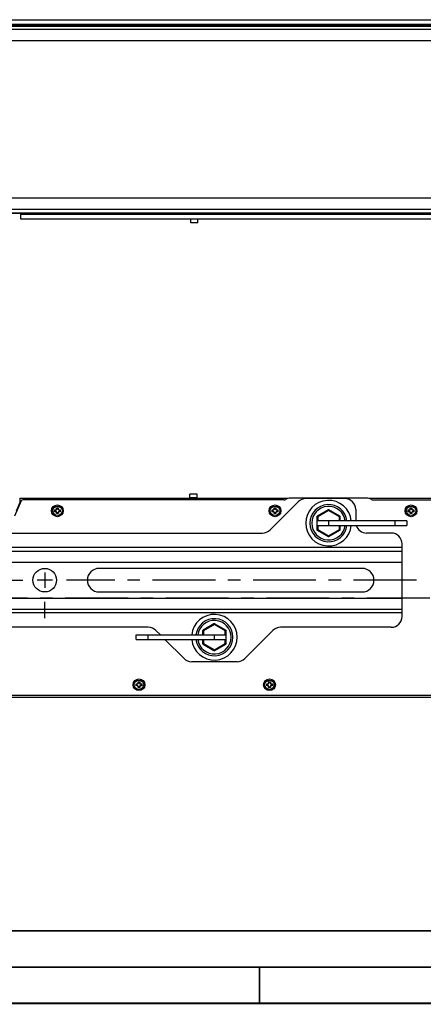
# Model space of a CAD drawing. Header units: millimetres. Extents: x 0 to 420, y 0 to 297.
# Tile 2 of 50: x 92 to 148, y 0 to 136. Entities that reach past the tile are written whole.
import ezdxf

# ---------------------------------------------------------------- set-up
doc = ezdxf.new("R2010")
doc.units = ezdxf.units.MM
doc.header["$LTSCALE"] = 23.1
doc.linetypes.add('CENTER', pattern=[0.6, 0.375, -0.075, 0.075, -0.075])
doc.layers.get('0').update_dxf_attribs({"linetype": 'CONTINUOUS'})
for name, color, linetype in [('02___PRT_ALL_AXES', 7, 'CONTINUOUS'), ('02__ASM_ALL_AXES', 7, 'CONTINUOUS'), ('DIM_PILOTEES', 7, 'CONTINUOUS'), ('S-ACHSEN', 7, 'CONTINUOUS')]:
    doc.layers.add(name, color=color, linetype=linetype)
doc.styles.get("Standard").update_dxf_attribs({"font": 'txt', "width": 0.7})
doc.dimstyles.new('DIMSTYLE_7', dxfattribs={"dimtxt": 2.5, "dimasz": 3.5, "dimexe": 2, "dimexo": 0, "dimtad": 1, "dimlfac": 4, "dimdsep": 46, "dimtxsty": 'Standard', "dimblk": '_FILLED', "dimblk1": '_FILLED', "dimblk2": '_FILLED', "dimcen": 0.09, "dimazin": 2, "dimtp": 0.3, "dimtm": 0.3, "dimtfac": 1, "dimtofl": 0, "dimtmove": 0, "dimatfit": 3, "dimldrblk": '_FILLED', "dimfxl": 0, "dimtolj": 1, "dimarcsym": 0})

# ---------------------------------------------------------------- blocks, each defined once
blk = doc.blocks.new('_FILLED')
at = {"color": 0, "linetype": 'ByBlock'}
blk.add_solid([(0, 0), (-1, 0.143), (-1, -0.143)], dxfattribs=at)
blk = doc.blocks.new('*D14')
at = {"layer": 'DIM_PILOTEES', "color": 2, "linetype": 'Continuous'}
for p in [(153.85, 132.83), (153.85, 111.08)]:
    blk.add_line(p, (153.85, 121.95), dxfattribs=at)
at = {"layer": 'DIM_PILOTEES', "color": 2, "linetype": 'Continuous', "xscale": 3.5, "yscale": 3.5, "zscale": 3.5}
for p, rotation in [((153.85, 132.83), 90), ((153.85, 111.08), 270)]:
    blk.add_blockref('_FILLED', p, dxfattribs=dict(at, rotation=rotation))
at = {"layer": 'DIM_PILOTEES', "color": 2, "linetype": 'Continuous', "insert": (150.73, 123.63), "char_height": 2.5, "width": 5.8929, "attachment_point": 2, "rotation": 90, "line_spacing_factor": 0.9}
blk.add_mtext('{\\ftxt;\\W0.0001;\\H0.0001;\\~}{\\ftxt;\\W1.5714285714;\\H2.5; }{\\ftxt;\\W0.0001;\\H0.0001;\\~}', dxfattribs=at)

msp = doc.modelspace()

# ---------------------------------------------------------------- linework, layer by layer
at = {"color": 3, "linetype": 'Continuous'}
for p, q in [((46.7935, 135.7002), (295.2935, 135.7002)), ((49.031, 135.0752), (293.031, 135.0752)), ((51.3899, 134.8252), (290.6726, 134.8252)), ((290.4685, 134.3252), (51.5935, 134.3252)), ((51.9685, 132.8252), (290.0935, 132.8252)), ((290.0935, 111.0752), (51.9685, 111.0752)), ((51.3893, 109.0752), (290.6721, 109.0752)), ((51.5935, 109.5752), (290.4685, 109.5752)), ((92.1203, 108.8252), (92.0631, 108.9502)), ((92.1203, 108.2002), (92.1203, 108.8252)), ((148.7029, 108.8252), (92.1203, 108.8252)), ((249.9417, 108.2002), (92.1203, 108.2002))]:
    msp.add_line(p, q, dxfattribs=at)
at = {"color": 7, "linetype": 'Continuous'}
for p, q in [((49.5935, 134.9502), (292.4685, 134.9502)), ((292.4685, 108.9502), (50.9435, 108.9502)), ((115.531, 107.6752), (115.531, 108.1752)), ((115.531, 107.7219), (116.531, 107.7219)), ((116.531, 107.6752), (115.531, 107.6752)), ((116.531, 107.6752), (116.531, 108.1752)), ((92.1686, 69.3093), (91.216, 67.2288)), ((91.9842, 69.7052), (91.9842, 69.0802)), ((91.9842, 69.7052), (128.917, 69.7052)), ((128.359, 69.4552), (92.3959, 69.4552)), ((92.4842, 69.7052), (92.4842, 69.4552)), ((92.7717, 69.4552), (92.7717, 69.7052)), ((93.0217, 69.7052), (93.0217, 69.4552)), ((115.3949, 69.7052), (115.3949, 70.2302)), ((116.3949, 70.2302), (115.3949, 70.2302)), ((115.3949, 69.8094), (116.3949, 69.8094)), ((116.3949, 69.7052), (116.3949, 70.2302)), ((128.917, 69.6567), (128.917, 69.7052)), ((139.7865, 69.7052), (129.2603, 69.7052)), ((136.7739, 69.6302), (131.3952, 69.6302)), ((140.1299, 69.6567), (140.1299, 69.7052)), ((140.1299, 69.7052), (170.8949, 69.7052)), ((140.6879, 69.4552), (170.8949, 69.4552)), ((91.9842, 69.0802), (91.4464, 67.9057)), ((92.1209, 69.2052), (91.9842, 69.2052)), ((92.0637, 69.0802), (91.9842, 69.0802)), ((96.7531, 67.8275), (96.7531, 68.083)), ((96.8058, 68.0197), (96.8058, 67.8908)), ((97.0171, 68.347), (97.2726, 68.347)), ((97.2093, 68.2943), (97.0804, 68.2943)), ((97.4839, 67.8908), (97.4839, 68.0197)), ((97.5366, 68.083), (97.5366, 67.8275)), ((126.4633, 65.3196), (130.3346, 69.1909)), ((126.7531, 67.8275), (126.7531, 68.083)), ((126.8058, 68.0197), (126.8058, 67.8908)), ((127.0171, 68.347), (127.2726, 68.347)), ((127.2093, 68.2943), (127.0804, 68.2943)), ((127.4839, 67.8908), (127.4839, 68.0197)), ((127.5366, 68.083), (127.5366, 67.8275)), ((134.4614, 68.0871), (132.9614, 67.2211)), ((134.5239, 67.9789), (133.0284, 67.1154)), ((134.5239, 67.9789), (134.4614, 68.0871)), ((134.5239, 67.9789), (134.5864, 68.0871)), ((136.0239, 67.1128), (134.5239, 67.9789)), ((136.0864, 67.2211), (134.5864, 68.0871)), ((138.2739, 68.1302), (138.2739, 66.5593)), ((145.5031, 67.8275), (145.5031, 68.083)), ((145.5558, 68.0197), (145.5558, 67.8908)), ((145.7671, 68.347), (146.0226, 68.347)), ((145.9593, 68.2943), (145.8304, 68.2943)), ((146.2339, 67.8908), (146.2339, 68.0197)), ((146.2866, 68.083), (146.2866, 67.8275)), ((97.2726, 67.5635), (97.0171, 67.5635)), ((97.0804, 67.6162), (97.2093, 67.6162)), ((127.2726, 67.5635), (127.0171, 67.5635)), ((127.0804, 67.6162), (127.2093, 67.6162)), ((132.9035, 67.1154), (132.8989, 67.1128)), ((132.8989, 67.1128), (132.8989, 65.3808)), ((132.9035, 67.1154), (132.9035, 66.5593)), ((133.0284, 67.1154), (132.9035, 67.1154)), ((145.2989, 66.5593), (132.9035, 66.5593)), ((133.0284, 67.1154), (132.9659, 67.2237)), ((133.0284, 67.1154), (133.0284, 66.5593)), ((134.5239, 66.5593), (134.5239, 65.9343)), ((136.0239, 67.1128), (136.0864, 67.2211)), ((136.0239, 66.5593), (136.0239, 67.1128)), ((136.0239, 67.1128), (136.1489, 67.1128)), ((136.1489, 66.5593), (136.1489, 67.1128)), ((143.6739, 66.5593), (143.6739, 65.9343)), ((145.2989, 66.5593), (145.2989, 65.9343)), ((146.0226, 67.5635), (145.7671, 67.5635)), ((145.8304, 67.6162), (145.9593, 67.6162)), ((132.9035, 65.3782), (132.8989, 65.3808)), ((132.9035, 65.9343), (132.9035, 65.3782)), ((132.9035, 65.9343), (145.2989, 65.9343)), ((133.0284, 65.3782), (132.9035, 65.3782)), ((132.9614, 65.2725), (134.4614, 64.4065)), ((133.0284, 65.3782), (132.9659, 65.2699)), ((133.0284, 65.9343), (133.0284, 65.3782)), ((133.0284, 65.3782), (134.5239, 64.5148)), ((134.5239, 64.5148), (136.0239, 65.3808)), ((134.5864, 64.4065), (136.0864, 65.2725)), ((136.0239, 65.3808), (136.0239, 65.9343)), ((136.0239, 65.3808), (136.0864, 65.2725)), ((136.0239, 65.3808), (136.1489, 65.3808)), ((136.1489, 65.3808), (136.1489, 65.9343)), ((65.4121, 64.8802), (125.4026, 64.8802)), ((134.5239, 64.5148), (134.4614, 64.4065)), ((134.5239, 64.5148), (134.5864, 64.4065)), ((143.1574, 64.8802), (139.7739, 64.8802)), ((144.6574, 62.8802), (46.1574, 62.8802)), ((144.6574, 53.3802), (144.6574, 63.3802)), ((46.1574, 62.3802), (144.6574, 62.3802)), ((46.1574, 60.8802), (144.6574, 60.8802)), ((139.1574, 60.0052), (102.9074, 60.0052)), ((46.1574, 55.8802), (144.6574, 55.8802)), ((102.9074, 56.7552), (139.1574, 56.7552)), ((46.1574, 54.3802), (144.6574, 54.3802)), ((144.6574, 53.8802), (46.1574, 53.8802)), ((109.6695, 51.8802), (81.1452, 51.8802)), ((118.7283, 52.354), (117.2283, 51.488)), ((118.7908, 52.2457), (117.2908, 51.3797)), ((118.7908, 52.2457), (118.7283, 52.354)), ((118.7908, 52.2457), (118.8533, 52.354)), ((120.2863, 51.3823), (118.7908, 52.2457)), ((118.8533, 52.354), (120.3533, 51.488)), ((143.1574, 51.8802), (127.9121, 51.8802)), ((108.0158, 50.2012), (108.0158, 50.8262)), ((108.0158, 50.8262), (120.4112, 50.8262)), ((109.6408, 50.2012), (109.6408, 50.8262)), ((111.3449, 50.8262), (110.7301, 51.4409)), ((117.1658, 51.3797), (117.1658, 50.8262)), ((117.2908, 51.3797), (117.1658, 51.3797)), ((117.2908, 51.3797), (117.2283, 51.488)), ((117.2908, 51.3797), (117.2908, 50.8262)), ((118.7908, 50.2012), (118.7908, 50.8262)), ((120.2863, 51.3823), (120.3488, 51.4906)), ((120.2863, 50.8262), (120.2863, 51.3823)), ((120.2863, 51.3823), (120.4112, 51.3823)), ((120.4112, 50.8262), (120.4112, 51.3823)), ((120.4112, 51.3823), (120.4158, 51.3797)), ((120.4158, 49.6477), (120.4158, 51.3797)), ((126.8515, 51.4409), (122.9801, 47.5696)), ((108.0158, 50.2012), (120.4112, 50.2012)), ((114.6015, 47.5696), (111.9699, 50.2012)), ((117.1658, 50.2012), (117.1658, 49.6477)), ((117.2908, 49.6477), (117.1658, 49.6477)), ((117.2908, 49.6477), (117.2283, 49.5394)), ((117.2283, 49.5394), (118.7283, 48.6734)), ((117.2908, 50.2012), (117.2908, 49.6477)), ((117.2908, 49.6477), (118.7908, 48.7816)), ((118.7908, 48.7816), (120.2863, 49.645)), ((118.8533, 48.6734), (120.3533, 49.5394)), ((120.2863, 49.645), (120.2863, 50.2012)), ((120.2863, 49.645), (120.3488, 49.5368)), ((120.2863, 49.645), (120.4112, 49.645)), ((120.4112, 49.645), (120.4112, 50.2012)), ((120.4112, 49.645), (120.4158, 49.6477)), ((118.7908, 48.7816), (118.7283, 48.6734)), ((118.7908, 48.7816), (118.8533, 48.6734)), ((121.9195, 47.1302), (115.6621, 47.1302)), ((108.0031, 43.8275), (108.0031, 44.083)), ((108.0558, 44.0197), (108.0558, 43.8908)), ((108.2671, 44.347), (108.5226, 44.347)), ((108.5226, 43.5635), (108.2671, 43.5635)), ((108.4593, 44.2943), (108.3304, 44.2943)), ((108.3304, 43.6162), (108.4593, 43.6162)), ((108.7339, 43.8908), (108.7339, 44.0197)), ((108.7866, 44.083), (108.7866, 43.8275)), ((126.0031, 43.8275), (126.0031, 44.083)), ((126.0558, 44.0197), (126.0558, 43.8908)), ((126.2671, 44.347), (126.5226, 44.347)), ((126.5226, 43.5635), (126.2671, 43.5635)), ((126.4593, 44.2943), (126.3304, 44.2943)), ((126.3304, 43.6162), (126.4593, 43.6162)), ((126.7339, 43.8908), (126.7339, 44.0197)), ((126.7866, 44.083), (126.7866, 43.8275)), ((170.8949, 42.2052), (46.6574, 42.2052)), ((170.8949, 42.4552), (46.9074, 42.4552)), ((409.86, 10.0737), (25.007, 10.0134))]:
    msp.add_line(p, q, dxfattribs=at)
at = {"color": 7, "linetype": 'Continuous', "const_width": 0.25}
for points in [[(409.8307, 10.048), (25, 10)], [(20, 5), (415, 5)], [(125, 0), (125, 5)], [(420, 0), (0, 0)]]:
    msp.add_lwpolyline(points, dxfattribs=at)
at = {"color": 7, "linetype": 'Continuous'}
for centre, radius in [((97.1449, 67.9552), 0.8125), ((97.1449, 67.9552), 0.65), ((127.1449, 67.9552), 0.8125), ((127.1449, 67.9552), 0.65), ((145.8949, 67.9552), 0.8125), ((145.8949, 67.9552), 0.65), ((95.4074, 58.3802), 1.625), ((108.3949, 43.9552), 0.8125), ((108.3949, 43.9552), 0.65), ((126.3949, 43.9552), 0.8125), ((126.3949, 43.9552), 0.65)]:
    msp.add_circle(centre, radius, dxfattribs=at)
for centre, radius, start, end in [((92.3959, 69.2052), 0.25, 90, 155.4), ((128.359, 69.9552), 0.5, 270, 301.002719), ((129.2603, 68.4552), 1.25, 90, 121.002719), ((131.3952, 68.1302), 1.5, 90, 135), ((134.5239, 66.2468), 3.1475, 5.699088, 354.300912), ((136.7739, 68.1302), 1.5, 0, 90), ((139.7865, 68.4552), 1.25, 58.997281, 90), ((140.6879, 69.9552), 0.5, 238.997281, 270), ((96.8199, 68.2802), 0.2082, 251.302483, 18.697517), ((97.1854, 68.3932), 0.532, 215.662029, 217.453637), ((96.8199, 68.2802), 0.2609, 266.912657, 3.087343), ((96.7069, 67.9147), 0.532, 52.546025, 54.337966), ((97.4699, 68.2802), 0.2609, 176.912657, 273.087343), ((97.5828, 67.9147), 0.532, 125.662045, 127.454655), ((97.4699, 68.2802), 0.2082, 161.302483, 288.697517), ((97.1044, 68.3932), 0.532, 322.545912, 324.337964), ((126.8199, 68.2802), 0.2082, 251.302483, 18.697517), ((127.1854, 68.3932), 0.532, 215.662029, 217.453637), ((126.8199, 68.2802), 0.2609, 266.912657, 3.087343), ((126.7069, 67.9147), 0.532, 52.546025, 54.337966), ((127.4699, 68.2802), 0.2609, 176.912657, 273.087343), ((127.5828, 67.9147), 0.532, 125.662045, 127.454655), ((127.4699, 68.2802), 0.2082, 161.302483, 288.697517), ((127.1044, 68.3932), 0.532, 322.545912, 324.337964), ((134.5239, 66.2468), 2.5625, 7.00904, 352.99096), ((134.5239, 66.2468), 2.3125, 7.768013, 352.231987), ((134.5239, 67.9789), 0.125, 60, 120), ((145.5699, 68.2802), 0.2082, 251.302483, 18.697517), ((145.9354, 68.3932), 0.532, 215.662029, 217.453637), ((145.5699, 68.2802), 0.2609, 266.912657, 3.087343), ((145.4569, 67.9147), 0.532, 52.546025, 54.337966), ((146.2199, 68.2802), 0.2609, 176.912657, 273.087343), ((146.3328, 67.9147), 0.532, 125.662045, 127.454655), ((146.2199, 68.2802), 0.2082, 161.302483, 288.697517), ((145.8544, 68.3932), 0.532, 322.545912, 324.337964), ((97.1854, 67.5173), 0.532, 142.545912, 144.337964), ((96.8199, 67.6302), 0.2082, 341.302483, 108.697517), ((96.8199, 67.6302), 0.2609, 356.912657, 93.087343), ((96.7069, 67.9957), 0.532, 305.662045, 307.454655), ((97.4699, 67.6302), 0.2609, 86.912657, 183.087343), ((97.5828, 67.9957), 0.532, 232.546025, 234.337966), ((97.4699, 67.6302), 0.2082, 71.302483, 198.697517), ((97.1044, 67.5173), 0.532, 35.662029, 37.453637), ((127.1854, 67.5173), 0.532, 142.545912, 144.337964), ((126.8199, 67.6302), 0.2082, 341.302483, 108.697517), ((126.8199, 67.6302), 0.2609, 356.912657, 93.087343), ((126.7069, 67.9957), 0.532, 305.662045, 307.454655), ((127.4699, 67.6302), 0.2609, 86.912657, 183.087343), ((127.5828, 67.9957), 0.532, 232.546025, 234.337966), ((127.4699, 67.6302), 0.2082, 71.302483, 198.697517), ((127.1044, 67.5173), 0.532, 35.662029, 37.453637), ((133.0239, 67.1128), 0.125, 120, 180), ((133.0284, 67.1156), 0.1248, 120.002164, 180.062672), ((136.0239, 67.1128), 0.125, 0, 60), ((145.9354, 67.5173), 0.532, 142.545912, 144.337964), ((145.5699, 67.6302), 0.2082, 341.302483, 108.697517), ((145.5699, 67.6302), 0.2609, 356.912657, 93.087343), ((145.4569, 67.9957), 0.532, 305.662045, 307.454655), ((146.2199, 67.6302), 0.2609, 86.912657, 183.087343), ((146.3328, 67.9957), 0.532, 232.546025, 234.337966), ((146.2199, 67.6302), 0.2082, 71.302483, 198.697517), ((145.8544, 67.5173), 0.532, 35.662029, 37.453637), ((125.4026, 66.3802), 1.5, 270, 315), ((133.0239, 65.3808), 0.125, 180, 240), ((133.0284, 65.378), 0.1248, 179.937327, 239.997835), ((136.0239, 65.3808), 0.125, 300, 360), ((139.7739, 66.3802), 1.5, 197.314763, 270), ((134.5239, 64.5148), 0.125, 240, 300), ((143.1574, 63.3802), 1.5, 0, 90), ((102.9074, 58.3802), 1.625, 90, 270), ((139.1574, 58.3802), 1.625, 270, 90), ((118.7908, 50.5137), 3.1475, 185.699088, 174.300912), ((118.7908, 50.5137), 2.5625, 187.00904, 172.99096), ((143.1574, 53.3802), 1.5, 270, 360), ((109.6695, 50.3802), 1.5, 45, 90), ((118.7908, 50.5137), 2.3125, 187.768013, 172.231987), ((118.7908, 52.2457), 0.125, 60, 120), ((127.9121, 50.3802), 1.5, 90, 135), ((117.2908, 51.3797), 0.125, 120, 180), ((120.2864, 51.3825), 0.1248, 359.937327, 59.997835), ((120.2908, 51.3797), 0.125, 0, 60), ((117.2908, 49.6477), 0.125, 180, 240), ((120.2864, 49.6449), 0.1248, 300.002164, 0.062672), ((120.2908, 49.6477), 0.125, 300, 360), ((115.6621, 48.6302), 1.5, 225, 270), ((118.7908, 48.7816), 0.125, 240, 300), ((121.9195, 48.6302), 1.5, 270, 315), ((108.0699, 44.2802), 0.2082, 251.302483, 18.697517), ((108.4354, 44.3932), 0.532, 215.662029, 217.453637), ((108.4354, 43.5173), 0.532, 142.545912, 144.337964), ((108.0699, 43.6302), 0.2082, 341.302483, 108.697517), ((108.0699, 44.2802), 0.2609, 266.912657, 3.087343), ((108.0699, 43.6302), 0.2609, 356.912657, 93.087343), ((107.9569, 43.9147), 0.532, 52.546025, 54.337966), ((107.9569, 43.9957), 0.532, 305.662045, 307.454655), ((108.7199, 44.2802), 0.2609, 176.912657, 273.087343), ((108.7199, 43.6302), 0.2609, 86.912657, 183.087343), ((108.8328, 43.9147), 0.532, 125.662045, 127.454655), ((108.8328, 43.9957), 0.532, 232.546025, 234.337966), ((108.7199, 44.2802), 0.2082, 161.302483, 288.697517), ((108.7199, 43.6302), 0.2082, 71.302483, 198.697517), ((108.3544, 44.3932), 0.532, 322.545912, 324.337964), ((108.3544, 43.5173), 0.532, 35.662029, 37.453637), ((126.0699, 44.2802), 0.2082, 251.302483, 18.697517), ((126.4354, 44.3932), 0.532, 215.662029, 217.453637), ((126.4354, 43.5173), 0.532, 142.545912, 144.337964), ((126.0699, 43.6302), 0.2082, 341.302483, 108.697517), ((126.0699, 44.2802), 0.2609, 266.912657, 3.087343), ((126.0699, 43.6302), 0.2609, 356.912657, 93.087343), ((125.9569, 43.9147), 0.532, 52.546025, 54.337966), ((125.9569, 43.9957), 0.532, 305.662045, 307.454655), ((126.7199, 44.2802), 0.2609, 176.912657, 273.087343), ((126.7199, 43.6302), 0.2609, 86.912657, 183.087343), ((126.8328, 43.9147), 0.532, 125.662045, 127.454655), ((126.8328, 43.9957), 0.532, 232.546025, 234.337966), ((126.7199, 44.2802), 0.2082, 161.302483, 288.697517), ((126.7199, 43.6302), 0.2082, 71.302483, 198.697517), ((126.3544, 44.3932), 0.532, 322.545912, 324.337964), ((126.3544, 43.5173), 0.532, 35.662029, 37.453637)]:
    msp.add_arc(centre, radius, start, end, dxfattribs=at)
for points, knots in [([(96.8058, 68.0197), (96.8022, 68.0235), (96.7873, 68.0396), (96.7732, 68.0564), (96.763, 68.0696)], [0, 0, 0, 0, 0.23971906, 1, 1, 1, 1]), ([(97.0804, 68.2943), (97.0766, 68.2979), (97.0605, 68.3128), (97.0437, 68.327), (97.0305, 68.3371)], [0, 0, 0, 0, 0.23971965, 1, 1, 1, 1]), ([(97.2093, 68.2943), (97.2131, 68.2979), (97.2292, 68.3128), (97.246, 68.327), (97.2592, 68.3371)], [0, 0, 0, 0, 0.23972082, 1, 1, 1, 1]), ([(97.4839, 68.0197), (97.4875, 68.0235), (97.5024, 68.0396), (97.5166, 68.0564), (97.5267, 68.0696)], [0, 0, 0, 0, 0.23971984, 1, 1, 1, 1]), ([(126.8058, 68.0197), (126.8022, 68.0235), (126.7873, 68.0396), (126.7732, 68.0564), (126.763, 68.0696)], [0, 0, 0, 0, 0.23971906, 1, 1, 1, 1]), ([(127.0804, 68.2943), (127.0766, 68.2979), (127.0605, 68.3128), (127.0437, 68.327), (127.0305, 68.3371)], [0, 0, 0, 0, 0.23971965, 1, 1, 1, 1]), ([(127.2093, 68.2943), (127.2131, 68.2979), (127.2292, 68.3128), (127.246, 68.327), (127.2592, 68.3371)], [0, 0, 0, 0, 0.23972082, 1, 1, 1, 1]), ([(127.4839, 68.0197), (127.4875, 68.0235), (127.5024, 68.0396), (127.5166, 68.0564), (127.5267, 68.0696)], [0, 0, 0, 0, 0.23971984, 1, 1, 1, 1]), ([(145.5558, 68.0197), (145.5522, 68.0235), (145.5373, 68.0396), (145.5232, 68.0564), (145.513, 68.0696)], [0, 0, 0, 0, 0.23971906, 1, 1, 1, 1]), ([(145.8304, 68.2943), (145.8266, 68.2979), (145.8105, 68.3128), (145.7937, 68.327), (145.7805, 68.3371)], [0, 0, 0, 0, 0.23971965, 1, 1, 1, 1]), ([(145.9593, 68.2943), (145.9631, 68.2979), (145.9792, 68.3128), (145.996, 68.327), (146.0092, 68.3371)], [0, 0, 0, 0, 0.23972082, 1, 1, 1, 1]), ([(146.2339, 68.0197), (146.2375, 68.0235), (146.2524, 68.0396), (146.2666, 68.0564), (146.2767, 68.0696)], [0, 0, 0, 0, 0.23971984, 1, 1, 1, 1]), ([(96.8058, 67.8908), (96.8022, 67.887), (96.7873, 67.8709), (96.7732, 67.8541), (96.763, 67.8409)], [0, 0, 0, 0, 0.23971984, 1, 1, 1, 1]), ([(97.0804, 67.6162), (97.0766, 67.6126), (97.0605, 67.5977), (97.0437, 67.5835), (97.0305, 67.5734)], [0, 0, 0, 0, 0.23972082, 1, 1, 1, 1]), ([(97.2093, 67.6162), (97.2131, 67.6126), (97.2292, 67.5977), (97.246, 67.5835), (97.2592, 67.5734)], [0, 0, 0, 0, 0.23971965, 1, 1, 1, 1]), ([(97.4839, 67.8908), (97.4875, 67.887), (97.5024, 67.8709), (97.5166, 67.8541), (97.5267, 67.8409)], [0, 0, 0, 0, 0.23971906, 1, 1, 1, 1]), ([(126.8058, 67.8908), (126.8022, 67.887), (126.7873, 67.8709), (126.7732, 67.8541), (126.763, 67.8409)], [0, 0, 0, 0, 0.23971984, 1, 1, 1, 1]), ([(127.0804, 67.6162), (127.0766, 67.6126), (127.0605, 67.5977), (127.0437, 67.5835), (127.0305, 67.5734)], [0, 0, 0, 0, 0.23972082, 1, 1, 1, 1]), ([(127.2093, 67.6162), (127.2131, 67.6126), (127.2292, 67.5977), (127.246, 67.5835), (127.2592, 67.5734)], [0, 0, 0, 0, 0.23971965, 1, 1, 1, 1]), ([(127.4839, 67.8908), (127.4875, 67.887), (127.5024, 67.8709), (127.5166, 67.8541), (127.5267, 67.8409)], [0, 0, 0, 0, 0.23971906, 1, 1, 1, 1]), ([(145.5558, 67.8908), (145.5522, 67.887), (145.5373, 67.8709), (145.5232, 67.8541), (145.513, 67.8409)], [0, 0, 0, 0, 0.23971984, 1, 1, 1, 1]), ([(145.8304, 67.6162), (145.8266, 67.6126), (145.8105, 67.5977), (145.7937, 67.5835), (145.7805, 67.5734)], [0, 0, 0, 0, 0.23972082, 1, 1, 1, 1]), ([(145.9593, 67.6162), (145.9631, 67.6126), (145.9792, 67.5977), (145.996, 67.5835), (146.0092, 67.5734)], [0, 0, 0, 0, 0.23971965, 1, 1, 1, 1]), ([(146.2339, 67.8908), (146.2375, 67.887), (146.2524, 67.8709), (146.2666, 67.8541), (146.2767, 67.8409)], [0, 0, 0, 0, 0.23971906, 1, 1, 1, 1]), ([(108.0558, 44.0197), (108.0522, 44.0235), (108.0373, 44.0396), (108.0232, 44.0564), (108.013, 44.0696)], [0, 0, 0, 0, 0.23971906, 1, 1, 1, 1]), ([(108.0558, 43.8908), (108.0522, 43.887), (108.0373, 43.8709), (108.0232, 43.8541), (108.013, 43.8409)], [0, 0, 0, 0, 0.23971984, 1, 1, 1, 1]), ([(108.3304, 44.2943), (108.3266, 44.2979), (108.3105, 44.3128), (108.2937, 44.327), (108.2805, 44.3371)], [0, 0, 0, 0, 0.23971965, 1, 1, 1, 1]), ([(108.3304, 43.6162), (108.3266, 43.6126), (108.3105, 43.5977), (108.2937, 43.5835), (108.2805, 43.5734)], [0, 0, 0, 0, 0.23972082, 1, 1, 1, 1]), ([(108.4593, 44.2943), (108.4631, 44.2979), (108.4792, 44.3128), (108.496, 44.327), (108.5092, 44.3371)], [0, 0, 0, 0, 0.23972082, 1, 1, 1, 1]), ([(108.4593, 43.6162), (108.4631, 43.6126), (108.4792, 43.5977), (108.496, 43.5835), (108.5092, 43.5734)], [0, 0, 0, 0, 0.23971965, 1, 1, 1, 1]), ([(108.7339, 44.0197), (108.7375, 44.0235), (108.7524, 44.0396), (108.7666, 44.0564), (108.7767, 44.0696)], [0, 0, 0, 0, 0.23971984, 1, 1, 1, 1]), ([(108.7339, 43.8908), (108.7375, 43.887), (108.7524, 43.8709), (108.7666, 43.8541), (108.7767, 43.8409)], [0, 0, 0, 0, 0.23971906, 1, 1, 1, 1]), ([(126.0558, 44.0197), (126.0522, 44.0235), (126.0373, 44.0396), (126.0232, 44.0564), (126.013, 44.0696)], [0, 0, 0, 0, 0.23971906, 1, 1, 1, 1]), ([(126.0558, 43.8908), (126.0522, 43.887), (126.0373, 43.8709), (126.0232, 43.8541), (126.013, 43.8409)], [0, 0, 0, 0, 0.23971984, 1, 1, 1, 1]), ([(126.3304, 44.2943), (126.3266, 44.2979), (126.3105, 44.3128), (126.2937, 44.327), (126.2805, 44.3371)], [0, 0, 0, 0, 0.23971965, 1, 1, 1, 1]), ([(126.3304, 43.6162), (126.3266, 43.6126), (126.3105, 43.5977), (126.2937, 43.5835), (126.2805, 43.5734)], [0, 0, 0, 0, 0.23972082, 1, 1, 1, 1]), ([(126.4593, 44.2943), (126.4631, 44.2979), (126.4792, 44.3128), (126.496, 44.327), (126.5092, 44.3371)], [0, 0, 0, 0, 0.23972082, 1, 1, 1, 1]), ([(126.4593, 43.6162), (126.4631, 43.6126), (126.4792, 43.5977), (126.496, 43.5835), (126.5092, 43.5734)], [0, 0, 0, 0, 0.23971965, 1, 1, 1, 1]), ([(126.7339, 44.0197), (126.7375, 44.0235), (126.7524, 44.0396), (126.7666, 44.0564), (126.7767, 44.0696)], [0, 0, 0, 0, 0.23971984, 1, 1, 1, 1]), ([(126.7339, 43.8908), (126.7375, 43.887), (126.7524, 43.8709), (126.7666, 43.8541), (126.7767, 43.8409)], [0, 0, 0, 0, 0.23971906, 1, 1, 1, 1])]:
    msp.add_open_spline(points, degree=3, knots=knots, dxfattribs=at)
at = {"layer": '02___PRT_ALL_AXES', "color": 7, "linetype": 'Continuous'}
for p, q in [((115.531, 108.1752), (115.531, 108.2002)), ((116.531, 108.1752), (115.531, 108.1752)), ((116.531, 108.1752), (116.531, 108.2002))]:
    msp.add_line(p, q, dxfattribs=at)
at = {"layer": '02__ASM_ALL_AXES', "color": 2, "linetype": 'CENTER'}
msp.add_line((42.7905, 55.9552), (200.9582, 55.9552), dxfattribs=at)
at = {"layer": 'S-ACHSEN', "color": 2, "linetype": 'Continuous'}
for p, q in [((95.4074, 59.4302), (95.4074, 57.3302)), ((96.4574, 58.3802), (94.3574, 58.3802))]:
    msp.add_line(p, q, dxfattribs=at)
at = {"layer": 'S-ACHSEN', "color": 2, "linetype": 'CENTER'}
for p, q in [((43.6563, 58.3802), (92.4073, 58.3802)), ((146.6503, 58.3802), (98.4074, 58.3802)), ((95.4074, 53.1302), (95.4074, 55.3802))]:
    msp.add_line(p, q, dxfattribs=at)

# ---------------------------------------------------------------- dimensions: what is measured, and where the dimension line sits
at = {"layer": 'DIM_PILOTEES', "color": 2, "linetype": 'Continuous'}
dim = msp.add_linear_dim(base=(153.8506, 111.0752), p1=(51.9685, 132.8252), p2=(51.9685, 111.0752), angle=270, text='{\\ftxt;\\W0.0001;\\H0.0001;\\~}{\\ftxt;\\W1.5714285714;\\H2.5; }{\\ftxt;\\W0.0001;\\H0.0001;\\~}', dimstyle='DIMSTYLE_7', dxfattribs=at)
dim.commit()
dim.dimension.update_dxf_attribs({"geometry": '*D14', "text_midpoint": (153.8506, 123.2687), "dimtype": 160})

doc.saveas('drawing.dxf')
